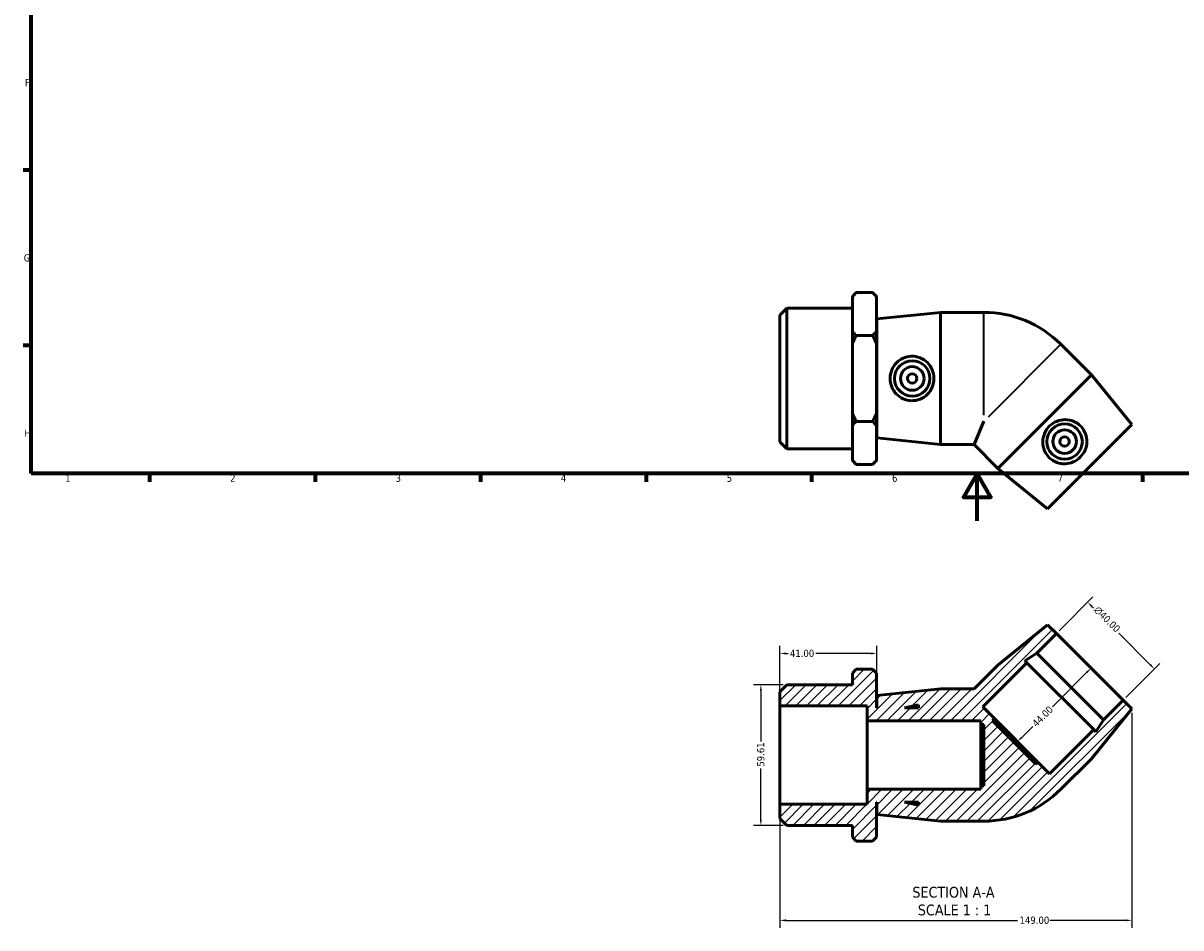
# Model space of a CAD drawing. Header units: millimetres. Extents: x 0 to 893, y -172 to 594.
# Tile 1 of 3: x 17 to 507, y -172 to 211. Entities that reach past the tile are written whole.
import ezdxf

# ---------------------------------------------------------------- set-up
doc = ezdxf.new("R2010")
doc.units = ezdxf.units.MM
for name, color, linetype, lineweight in [('Border (ANSI)', 7, 'Continuous', 70), ('Dimension (ANSI)', 7, 'Continuous', 25), ('Hatch (ANSI)', 7, 'Continuous', 18), ('Symbol (ANSI)', 7, 'Continuous', 25), ('Visible (ANSI)', 7, 'Continuous', 50), ('Visible Narrow (ANSI)', 7, 'Continuous', 35)]:
    doc.layers.add(name, color=color, linetype=linetype, lineweight=lineweight)
doc.styles.add('Label Text (ANSI)', font='tahoma.ttf')
doc.styles.add('Note Text (ANSI)', font='tahoma.ttf')
doc.dimstyles.new('Default - mm (ANSI)', dxfattribs={"dimtxt": 3.048, "dimasz": 2.5, "dimexe": 3.175, "dimexo": 1.6002, "dimgap": 0.8, "dimtad": 0, "dimtoh": 1, "dimrnd": 1e-08, "dimzin": 4, "dimdsep": 46, "dimtxsty": 'Note Text (ANSI)', "dimcen": 0.09, "dimdle": 10, "dimclrd": 256, "dimclre": 256, "dimclrt": 230, "dimadec": 1, "dimazin": 1, "dimtfac": 1, "dimtofl": 0, "dimtmove": 0, "dimatfit": 3, "dimfxl": 1, "dimtolj": 1, "dimtzin": 4, "dimlwd": -1, "dimlwe": -1, "dimarcsym": 0})

# ---------------------------------------------------------------- blocks, each defined once
blk = doc.blocks.new('Borders Default Border')
at = {"layer": 'Border (ANSI)'}
for p, q in [((20, 148.5), (16.55, 148.5)), ((20, 74.25), (16.55, 74.25)), ((70.08, 20), (70.08, 16.55)), ((140.17, 20), (140.17, 16.55)), ((210.25, 20), (210.25, 16.55)), ((280.33, 20), (280.33, 16.55)), ((350.42, 20), (350.42, 16.55)), ((490.58, 20), (490.58, 16.55))]:
    blk.add_line(p, q, dxfattribs=at)
at = {"layer": 'Border (ANSI)', "flags": 128}
for points in [[(20, 20), (20, 574), (821, 574), (821, 20), (20, 20)], [(420.5, 0), (420.5, 20), (414.73, 10), (426.27, 10), (420.5, 20)]]:
    blk.add_lwpolyline(points, dxfattribs=at)
at = {"layer": 'Border (ANSI)', "color": 230, "true_color": 0xff0080, "char_height": 3.05, "attachment_point": 7, "style": 'Note Text (ANSI)'}
for s, insert in [('F', (17.29, 184.1)), ('G', (16.81, 109.79)), ('H', (16.97, 35.6)), ('1', (34.35, 16.55)), ('2', (104.2, 16.55)), ('3', (174.26, 16.49)), ('4', (244.23, 16.55)), ('5', (314.48, 16.49)), ('6', (384.49, 16.49)), ('7', (454.6, 16.55))]:
    blk.add_mtext(s, dxfattribs=dict(at, insert=insert))
blk = doc.blocks.new('*D7')
at = {"layer": 'Defpoints', "color": 0, "transparency": 16777216}
for p in [(340.01, -69.39), (328.95, -129.01), (340.01, -129.01)]:
    blk.add_point(p, dxfattribs=at)
at = {"layer": 'Dimension (ANSI)', "transparency": 16777216}
for p, q in [((338.41, -69.39), (325.77, -69.39)), ((328.95, -71.89), (328.95, -93.49)), ((328.95, -126.51), (328.95, -104.92)), ((338.41, -129.01), (325.77, -129.01))]:
    blk.add_line(p, q, dxfattribs=at)
for points in [[(328.53, -71.89), (329.36, -71.89), (328.95, -69.39)], [(328.53, -126.51), (329.36, -126.51), (328.95, -129.01)]]:
    blk.add_solid(points, dxfattribs=at)
at = {"layer": 'Dimension (ANSI)', "color": 230, "true_color": 0xff0080, "transparency": 16777216, "insert": (327.36, -104.12), "char_height": 3.048, "attachment_point": 1, "rotation": 90, "style": 'Note Text (ANSI)'}
blk.add_mtext('\\A1;59.61', dxfattribs=at)
blk = doc.blocks.new('*D8')
at = {"layer": 'Defpoints', "color": 0, "transparency": 16777216}
for p in [(337.03, -56.18), (337.03, -78.34), (378.03, -74)]:
    blk.add_point(p, dxfattribs=at)
at = {"layer": 'Dimension (ANSI)', "transparency": 16777216}
for p, q in [((337.03, -76.74), (337.03, -53)), ((378.03, -72.4), (378.03, -53)), ((339.53, -56.18), (340.45, -56.18)), ((375.53, -56.18), (352.23, -56.18))]:
    blk.add_line(p, q, dxfattribs=at)
for points in [[(339.53, -55.76), (339.53, -56.59), (337.03, -56.18)], [(375.53, -55.76), (375.53, -56.59), (378.03, -56.18)]]:
    blk.add_solid(points, dxfattribs=at)
at = {"layer": 'Dimension (ANSI)', "color": 230, "true_color": 0xff0080, "transparency": 16777216, "insert": (341.25, -54.59), "char_height": 3.048, "attachment_point": 1, "style": 'Note Text (ANSI)'}
blk.add_mtext('\\A1;41.00', dxfattribs=at)
blk = doc.blocks.new('*D9')
at = {"layer": 'Defpoints', "color": 0, "transparency": 16777216}
for p in [(467.33, -34.44), (454.07, -47.7), (482.35, -75.99)]:
    blk.add_point(p, dxfattribs=at)
at = {"layer": 'Dimension (ANSI)', "transparency": 16777216}
for p, q in [((455.2, -46.57), (469.58, -32.2)), ((469.1, -36.21), (469.77, -36.88)), ((493.85, -60.96), (480.48, -47.59)), ((483.49, -74.86), (497.86, -60.48))]:
    blk.add_line(p, q, dxfattribs=at)
for points in [[(469.39, -35.92), (468.8, -36.51), (467.33, -34.44)], [(494.14, -60.66), (493.55, -61.25), (495.62, -62.73)]]:
    blk.add_solid(points, dxfattribs=at)
at = {"layer": 'Dimension (ANSI)', "color": 230, "true_color": 0xff0080, "transparency": 16777216, "insert": (471.95, -35.82), "char_height": 3.048, "attachment_point": 1, "rotation": 315, "style": 'Note Text (ANSI)'}
blk.add_mtext('\\A1;\\fAIGDT|b0|i0;\\H3.0480;\\ln\\fTahoma|b0|i0;\\H3.0480;40.00', dxfattribs=at)
blk = doc.blocks.new('*D10')
at = {"layer": 'Defpoints', "color": 0, "transparency": 16777216}
for p in [(468.21, -61.85), (437.1, -92.96), (437.63, -93.49)]:
    blk.add_point(p, dxfattribs=at)
at = {"layer": 'Dimension (ANSI)', "transparency": 16777216}
for p, q in [((466.97, -64.14), (452.4, -78.72)), ((439.39, -91.72), (444.07, -87.04))]:
    blk.add_line(p, q, dxfattribs=at)
for points in [[(466.68, -63.85), (467.27, -64.44), (468.74, -62.37)], [(439.1, -91.42), (439.69, -92.01), (437.63, -93.49)]]:
    blk.add_solid(points, dxfattribs=at)
at = {"layer": 'Dimension (ANSI)', "color": 230, "true_color": 0xff0080, "transparency": 16777216, "insert": (443.52, -85.35), "char_height": 3.048, "attachment_point": 1, "rotation": 45, "style": 'Note Text (ANSI)'}
blk.add_mtext('\\A1;44.00', dxfattribs=at)
blk = doc.blocks.new('*D11')
at = {"layer": 'Defpoints', "color": 0, "transparency": 16777216}
for p in [(486.03, -79.67), (337.03, -120.07), (486.03, -169.21)]:
    blk.add_point(p, dxfattribs=at)
at = {"layer": 'Dimension (ANSI)', "transparency": 16777216}
for p, q in [((486.03, -81.27), (486.03, -172.39)), ((337.03, -121.67), (337.03, -172.39)), ((339.53, -169.21), (437.69, -169.21)), ((483.53, -169.21), (451.37, -169.21))]:
    blk.add_line(p, q, dxfattribs=at)
for points in [[(339.53, -168.79), (339.53, -169.63), (337.03, -169.21)], [(483.53, -168.79), (483.53, -169.63), (486.03, -169.21)]]:
    blk.add_solid(points, dxfattribs=at)
at = {"layer": 'Dimension (ANSI)', "color": 230, "true_color": 0xff0080, "transparency": 16777216, "insert": (438.49, -167.62), "char_height": 3.048, "attachment_point": 1, "style": 'Note Text (ANSI)'}
blk.add_mtext('\\A1;149.00', dxfattribs=at)

msp = doc.modelspace()

# ---------------------------------------------------------------- hatches: boundary and pattern name
at = {"layer": 'Hatch (ANSI)'}
h = msp.add_hatch(dxfattribs=at)
h.set_pattern_fill('ANSI31', color=256, scale=25.4, style=0)
h.set_pattern_definition([(45, (0, 0), (-2.245064, 2.245064), [])])
edge = h.paths.add_edge_path()
edge.add_line((429.321, -61.139), (419.26, -71.2))
edge.add_line((419.26, -71.2), (405.031, -71.2))
edge.add_line((405.031, -71.2), (378.031, -74))
edge.add_line((378.031, -74), (378.031, -79.2))
edge.add_line((378.031, -79.2), (377.931, -79.2))
edge.add_line((377.931, -79.2), (377.931, -64.48))
edge.add_line((377.931, -64.48), (376.251, -62.8))
edge.add_line((376.251, -62.8), (369.361, -62.8))
edge.add_line((369.361, -62.8), (367.681, -64.48))
edge.add_line((367.681, -64.48), (367.681, -69.393))
edge.add_line((367.681, -69.393), (340.012, -69.393))
edge.add_line((340.012, -69.393), (337.031, -72.374))
edge.add_line((337.031, -72.374), (337.031, -78.335))
edge.add_line((337.031, -78.335), (373.931, -78.335))
edge.add_line((373.931, -78.335), (373.931, -84.7))
edge.add_line((373.931, -84.7), (422.031, -84.7))
edge.add_line((422.031, -84.7), (422.031, -86.2))
edge.add_line((422.031, -86.2), (423.351, -86.2))
edge.add_line((423.351, -86.2), (423.351, -112.2))
edge.add_line((423.351, -112.2), (422.031, -112.2))
edge.add_line((422.031, -112.2), (422.031, -113.7))
edge.add_line((422.031, -113.7), (373.931, -113.7))
edge.add_line((373.931, -113.7), (373.931, -120.065))
edge.add_line((373.931, -120.065), (337.031, -120.065))
edge.add_line((337.031, -120.065), (337.031, -126.026))
edge.add_line((337.031, -126.026), (340.012, -129.007))
edge.add_line((340.012, -129.007), (367.681, -129.007))
edge.add_line((367.681, -129.007), (367.681, -133.92))
edge.add_line((367.681, -133.92), (369.361, -135.6))
edge.add_line((369.361, -135.6), (376.251, -135.6))
edge.add_line((376.251, -135.6), (377.931, -133.92))
edge.add_line((377.931, -133.92), (377.931, -119.2))
edge.add_line((377.931, -119.2), (378.031, -119.2))
edge.add_line((378.031, -119.2), (378.031, -124.4))
edge.add_line((378.031, -124.4), (405.031, -127.2))
edge.add_line((405.031, -127.2), (423.351, -127.2))
edge.add_ellipse((423.351, -81.077), major_axis=(0, -46.123), ratio=1, start_angle=0, end_angle=45)
edge.add_line((455.965, -113.691), (468.919, -100.737))
edge.add_line((468.919, -100.737), (486.031, -79.665))
edge.add_line((486.031, -79.665), (482.354, -75.988))
edge.add_line((482.354, -75.988), (474.058, -84.285))
edge.add_line((474.058, -84.285), (470.791, -89.315))
edge.add_line((470.791, -89.315), (469.909, -88.433))
edge.add_line((469.909, -88.433), (451.242, -107.101))
edge.add_line((451.242, -107.101), (446.292, -102.151))
edge.add_line((446.292, -102.151), (445.358, -103.084))
edge.add_line((445.358, -103.084), (426.974, -84.7))
edge.add_line((426.974, -84.7), (427.907, -83.766))
edge.add_line((427.907, -83.766), (422.957, -78.817))
edge.add_line((422.957, -78.817), (441.625, -60.149))
edge.add_line((441.625, -60.149), (440.743, -59.267))
edge.add_line((440.743, -59.267), (445.773, -56.001))
edge.add_line((445.773, -56.001), (454.07, -47.704))
edge.add_line((454.07, -47.704), (450.393, -44.027))
edge.add_line((450.393, -44.027), (429.321, -61.139))
h.paths.add_polyline_path([(395.631, -120.447), (389.765, -119.2), (395.631, -119.2)], flags=0)
h.paths.add_polyline_path([(389.765, -79.2), (395.631, -77.953), (395.631, -79.2)], flags=0)

# ---------------------------------------------------------------- linework, layer by layer
at = {"layer": 'Visible (ANSI)'}
for p, q in [((367.681, 95.028), (369.361, 96.708)), ((367.681, 94.883), (367.681, 95.028)), ((367.681, 80.332), (367.681, 94.883)), ((376.251, 96.708), (369.361, 96.708)), ((377.931, 95.028), (376.251, 96.708)), ((377.931, 95.028), (377.931, 94.883)), ((377.931, 94.883), (377.931, 80.332)), ((337.031, 87.134), (340.012, 90.115)), ((340.012, 90.115), (340.012, 30.501)), ((340.012, 90.115), (367.681, 90.115)), ((378.031, 85.508), (405.031, 88.308)), ((405.031, 32.308), (405.031, 88.308)), ((405.031, 88.308), (423.351, 88.308)), ((337.031, 33.481), (337.031, 87.134)), ((378.031, 35.108), (378.031, 85.508)), ((367.681, 74.859), (367.681, 80.332)), ((369.361, 78.508), (376.251, 78.508)), ((377.931, 80.332), (377.931, 74.859)), ((377.931, 80.308), (378.031, 80.308)), ((367.681, 45.756), (367.681, 74.859)), ((377.931, 74.859), (377.931, 45.756)), ((468.919, 61.844), (455.965, 74.798)), ((468.919, 61.844), (429.321, 22.246)), ((486.031, 40.772), (468.919, 61.844)), ((367.681, 40.283), (367.681, 45.756)), ((377.931, 45.756), (377.931, 40.283)), ((367.681, 25.732), (367.681, 40.283)), ((369.361, 42.108), (376.251, 42.108)), ((377.931, 40.308), (378.031, 40.308)), ((377.931, 40.283), (377.931, 25.732)), ((423.351, 42.185), (419.26, 32.308)), ((486.031, 40.772), (450.393, 5.134)), ((378.031, 35.108), (405.031, 32.308)), ((337.031, 33.481), (340.012, 30.501)), ((340.012, 30.501), (367.681, 30.501)), ((405.031, 32.308), (419.26, 32.308)), ((429.321, 22.246), (419.26, 32.308)), ((367.681, 25.588), (367.681, 25.732)), ((367.681, 25.588), (369.361, 23.908)), ((377.931, 25.588), (376.251, 23.908)), ((377.931, 25.732), (377.931, 25.588)), ((376.251, 23.908), (369.361, 23.908)), ((450.393, 5.134), (429.321, 22.246)), ((450.393, -44.027), (429.321, -61.139)), ((454.07, -47.704), (450.393, -44.027)), ((445.773, -56.001), (454.07, -47.704)), ((454.07, -47.704), (482.354, -75.988)), ((440.743, -59.267), (445.773, -56.001)), ((445.773, -56.001), (474.058, -84.285)), ((369.361, -62.8), (367.681, -64.48)), ((376.251, -62.8), (369.361, -62.8)), ((377.931, -64.48), (376.251, -62.8)), ((429.321, -61.139), (419.26, -71.2)), ((422.957, -78.817), (441.625, -60.149)), ((441.625, -60.149), (440.743, -59.267)), ((441.625, -60.149), (469.909, -88.433)), ((367.681, -64.48), (367.681, -69.393)), ((377.931, -79.2), (377.931, -64.48)), ((340.012, -69.393), (337.031, -72.374)), ((337.031, -72.374), (337.031, -78.335)), ((367.681, -69.393), (340.012, -69.393)), ((405.031, -71.2), (378.031, -74)), ((419.26, -71.2), (405.031, -71.2)), ((337.031, -78.335), (373.931, -78.335)), ((337.031, -120.065), (337.031, -78.335)), ((373.931, -78.335), (373.931, -84.7)), ((378.031, -74), (378.031, -79.2)), ((389.765, -79.2), (395.631, -77.953)), ((395.631, -77.953), (395.631, -79.2)), ((482.354, -75.988), (474.058, -84.285)), ((486.031, -79.665), (482.354, -75.988)), ((378.031, -79.2), (377.931, -79.2)), ((395.631, -79.2), (389.765, -79.2)), ((427.907, -83.766), (422.957, -78.817)), ((468.919, -100.737), (486.031, -79.665)), ((373.931, -84.7), (422.031, -84.7)), ((373.931, -113.7), (373.931, -84.7)), ((422.031, -84.7), (422.031, -86.2)), ((422.031, -86.2), (423.351, -86.2)), ((422.031, -86.2), (422.031, -112.2)), ((423.351, -86.2), (423.351, -112.2)), ((426.974, -84.7), (427.907, -83.766)), ((445.358, -103.084), (426.974, -84.7)), ((446.292, -102.151), (427.907, -83.766)), ((474.058, -84.285), (470.791, -89.315)), ((469.909, -88.433), (451.242, -107.101)), ((470.791, -89.315), (469.909, -88.433)), ((446.292, -102.151), (445.358, -103.084)), ((451.242, -107.101), (446.292, -102.151)), ((455.965, -113.691), (468.919, -100.737)), ((423.351, -112.2), (422.031, -112.2)), ((422.031, -112.2), (422.031, -113.7)), ((422.031, -113.7), (373.931, -113.7)), ((373.931, -113.7), (373.931, -120.065)), ((373.931, -120.065), (337.031, -120.065)), ((337.031, -120.065), (337.031, -126.026)), ((377.931, -133.92), (377.931, -119.2)), ((377.931, -119.2), (378.031, -119.2)), ((378.031, -119.2), (378.031, -124.4)), ((395.631, -120.447), (389.765, -119.2)), ((389.765, -119.2), (395.631, -119.2)), ((395.631, -119.2), (395.631, -120.447)), ((337.031, -126.026), (340.012, -129.007)), ((378.031, -124.4), (405.031, -127.2)), ((405.031, -127.2), (423.351, -127.2)), ((340.012, -129.007), (367.681, -129.007)), ((367.681, -129.007), (367.681, -133.92)), ((367.681, -133.92), (369.361, -135.6)), ((376.251, -135.6), (369.361, -135.6)), ((376.251, -135.6), (377.931, -133.92))]:
    msp.add_line(p, q, dxfattribs=at)
for centre, radius in [((393.058, 60.308), 7.5), ((393.058, 60.308), 5), ((393.058, 60.308), 2), ((457.587, 33.579), 7.5), ((457.587, 33.579), 5), ((457.587, 33.579), 2)]:
    msp.add_circle(centre, radius, dxfattribs=at)
for centre, start, end in [((423.351, 42.185), 45, 90), ((423.351, -81.077), 270, 315)]:
    msp.add_arc(centre, 46.123, start, end, dxfattribs=at)
for points in [[(367.681, 94.883), (368.428, 95.774), (369.361, 96.708)], [(376.251, 96.708), (377.185, 95.774), (377.931, 94.883)], [(369.361, 78.508), (368.428, 79.441), (367.681, 80.332)], [(367.681, 74.859), (368.428, 76.64), (369.361, 78.508)], [(377.931, 80.332), (377.185, 79.441), (376.251, 78.508)], [(376.251, 78.508), (377.185, 76.64), (377.931, 74.859)], [(369.361, 42.108), (368.428, 43.975), (367.681, 45.756)], [(377.931, 45.756), (377.185, 43.975), (376.251, 42.108)], [(367.681, 40.283), (368.428, 41.174), (369.361, 42.108)], [(376.251, 42.108), (377.185, 41.174), (377.931, 40.283)], [(369.361, 23.908), (368.428, 24.841), (367.681, 25.732)], [(377.931, 25.732), (377.185, 24.841), (376.251, 23.908)]]:
    msp.add_rational_spline(points, [1, 1.001318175, 1], degree=2, dxfattribs=at)
for points in [[(392.634, 50.892), (391.495, 50.934), (390.286, 51.206), (388.078, 52.211), (387.08, 52.943), (385.508, 54.602), (384.827, 55.645), (383.924, 57.92), (383.702, 59.152), (383.702, 61.463), (383.924, 62.695), (384.827, 64.97), (385.508, 66.013), (387.08, 67.672), (388.078, 68.404), (390.286, 69.409), (391.495, 69.681), (393.868, 69.768), (395.17, 69.55), (397.547, 68.601), (398.624, 67.87), (400.304, 66.19), (401.03, 65.134), (402.001, 62.799), (402.246, 61.518), (402.246, 59.097), (402.001, 57.816), (401.03, 55.481), (400.304, 54.425), (398.624, 52.745), (397.547, 52.014), (395.17, 51.065), (393.868, 50.847), (392.634, 50.892)], [(464.544, 39.937), (465.32, 39.102), (465.983, 38.054), (466.833, 35.783), (467.021, 34.559), (466.96, 32.274), (466.704, 31.055), (465.734, 28.808), (465.019, 27.78), (463.385, 26.146), (462.357, 25.432), (460.11, 24.462), (458.891, 24.206), (456.606, 24.145), (455.383, 24.333), (453.111, 25.183), (452.064, 25.845), (450.324, 27.462), (449.558, 28.537), (448.548, 30.888), (448.304, 32.167), (448.303, 34.543), (448.536, 35.803), (449.501, 38.141), (450.234, 39.22), (451.946, 40.931), (453.024, 41.664), (455.362, 42.629), (456.622, 42.863), (458.998, 42.862), (460.277, 42.617), (462.629, 41.608), (463.703, 40.841), (464.544, 39.937)]]:
    msp.add_open_spline(points, degree=3, knots=[0, 0, 0, 0, 0.3435416, 0.3435416, 0.6870833, 0.6870833, 1.0336565, 1.0336565, 1.3802298, 1.3802298, 1.7268031, 1.7268031, 2.0733763, 2.0733763, 2.416918, 2.416918, 2.7604596, 2.7604596, 3.1327612, 3.1327612, 3.5050628, 3.5050628, 3.8682146, 3.8682146, 4.2313665, 4.2313665, 4.5945183, 4.5945183, 4.9576701, 4.9576701, 5.3299717, 5.3299717, 5.7022733, 5.7022733, 5.7022733, 5.7022733], dxfattribs=at)
at = {"layer": 'Visible Narrow (ANSI)'}
for p, q in [((423.351, 44.724), (423.351, 88.127)), ((455.837, 74.671), (425.147, 43.98))]:
    msp.add_line(p, q, dxfattribs=at)

# ---------------------------------------------------------------- block references
msp.add_blockref('Borders Default Border', (0, 0))

# ---------------------------------------------------------------- texts
at = {"layer": 'Symbol (ANSI)', "char_height": 4.572, "attachment_point": 7, "style": 'Label Text (ANSI)'}
for s, insert in [('SECTION A-A', (393.107, -159.665)), ('SCALE 1 : 1', (395.426, -167.178))]:
    msp.add_mtext(s, dxfattribs=dict(at, insert=insert))

# ---------------------------------------------------------------- dimensions: what is measured, and where the dimension line sits
at = {"layer": 'Dimension (ANSI)'}
dim = msp.add_linear_dim(base=(467.331, -34.443), p1=(482.354, -75.988), p2=(454.07, -47.704), angle=315, text='\\fAIGDT|b0|i0;\\H3.0480;\\ln\\fTahoma|b0|i0;\\H3.0480;<>', dimstyle='Default - mm (ANSI)', override={"dimtoh": 0, "dimdec": 2, "dimtp": 0, "dimtm": 0, "dimtdec": 2, "dimatfit": 1}, dxfattribs=at)
dim.commit()
dim.dimension.update_dxf_attribs({"geometry": '*D9', "text_midpoint": (475.121, -42.233), "dimtype": 160})
for base, p1, p2, angle, override, picture, middle in [((337.031, -56.178), (378.031, -74), (337.031, -78.335), 180, {"dimtoh": 0, "dimdec": 2, "dimtp": 0, "dimtm": 0, "dimtdec": 2, "dimatfit": 1}, '*D8', (346.34, -56.178)), ((437.627, -93.486), (468.212, -61.846), (437.099, -92.959), 225, {"dimtoh": 0, "dimdec": 2, "dimse1": 1, "dimse2": 1, "dimtp": 0, "dimtm": 0, "dimtdec": 2, "dimatfit": 1}, '*D10', (448.234, -82.88)), ((328.946, -129.007), (340.012, -69.393), (340.012, -129.007), 90, {"dimtoh": 0, "dimdec": 2, "dimtp": 0, "dimtm": 0, "dimtdec": 2, "dimatfit": 1}, '*D7', (328.946, -99.2)), ((486.031, -169.211), (337.031, -120.065), (486.031, -79.665), 180, {"dimtoh": 0, "dimdec": 2, "dimtp": 0, "dimtm": 0, "dimtdec": 2, "dimatfit": 1}, '*D11', (444.531, -169.211))]:
    dim = msp.add_linear_dim(base=base, p1=p1, p2=p2, angle=angle, dimstyle='Default - mm (ANSI)', override=override, dxfattribs=at)
    dim.commit()
    dim.dimension.update_dxf_attribs({"geometry": picture, "text_midpoint": middle, "dimtype": 160})

doc.saveas('drawing.dxf')
